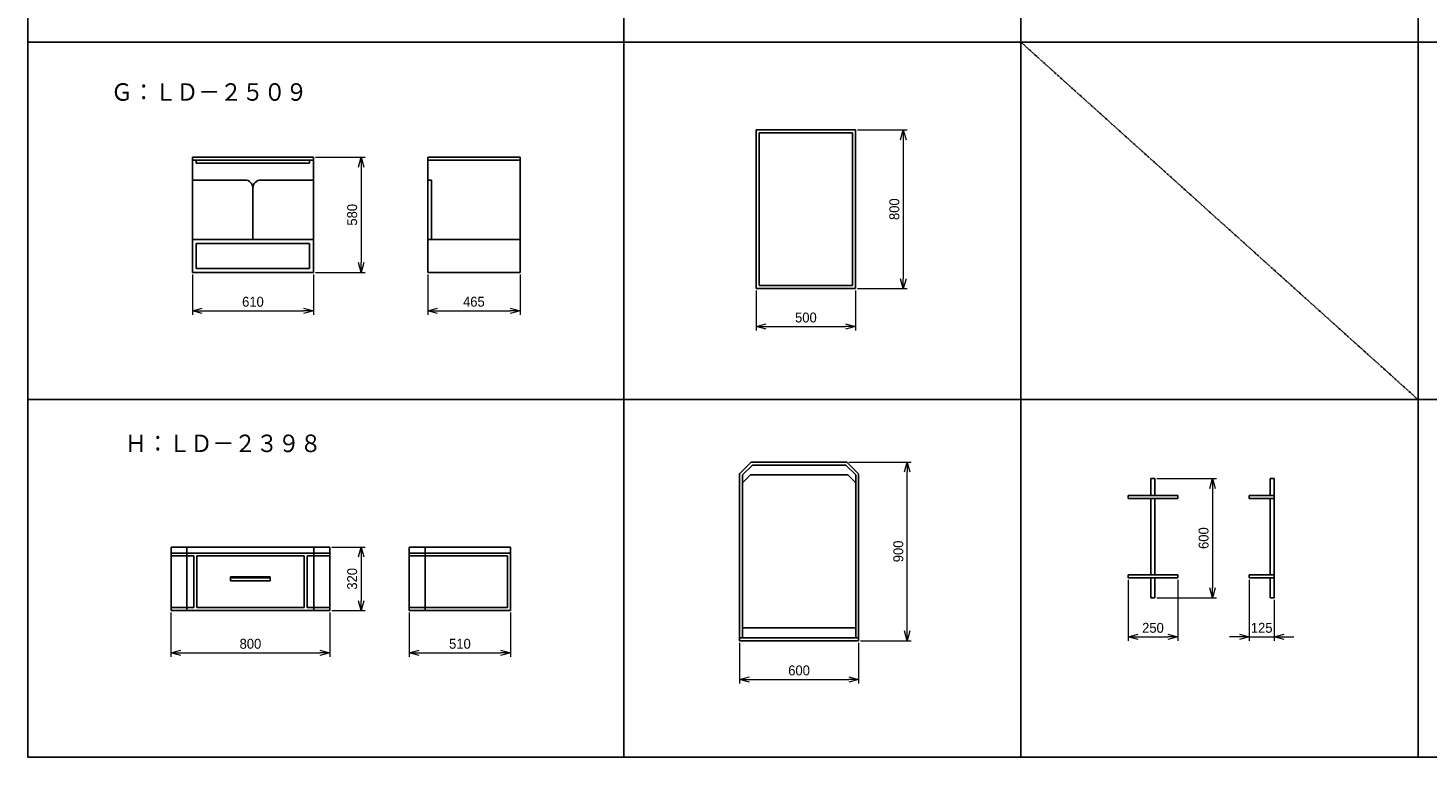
# Model space of a CAD drawing. Header units: millimetres. Extents: x 0 to 28400, y 0 to 14600.
# Tile 1 of 9: x 0 to 7050, y 0 to 3671. Entities that reach past the tile are written whole.
import ezdxf

# ---------------------------------------------------------------- set-up
doc = ezdxf.new("R2010")
doc.units = ezdxf.units.MM
doc.header["$LTSCALE"] = 0.3
doc.linetypes.add('PHANTOM', pattern=[63.5, 31.75, -6.35, 6.35, -6.35, 6.35, -6.35])
doc.layers.add('寸法', color=2, linetype='Continuous', lineweight=18)
doc.styles.add('MS Pゴシック', font='txt')
doc.styles.get("Standard").update_dxf_attribs({"font": 'txt.shx', "bigfont": 'bigfont.shx'})
doc.dimstyles.new('コピー ～ MyDim S＝', dxfattribs={"dimscale": 20, "dimtxt": 2.5, "dimasz": 2.5, "dimexe": 1, "dimexo": 0.5, "dimgap": 1, "dimtad": 3, "dimdsep": 46, "dimtxsty": 'MS Pゴシック', "dimblk": 'OPEN30', "dimcen": 0, "dimclrd": 256, "dimclre": 256, "dimclrt": 256, "dimazin": 2, "dimtfac": 1, "dimtmove": 0, "dimatfit": 3, "dimldrblk": 'OPEN30', "dimfxl": 1, "dimlwd": 18, "dimlwe": 18, "dimarcsym": 0})

# ---------------------------------------------------------------- blocks, each defined once
blk = doc.blocks.new('_Open30')
at = {"color": 0, "lineweight": -2}
for p, q in [((-1, 0.27), (0, 0)), ((0, 0), (-1, -0.27)), ((0, 0), (-1, 0))]:
    blk.add_line(p, q, dxfattribs=at)
blk = doc.blocks.new('*D50')
at = {"layer": 'Defpoints', "color": 0, "transparency": 16777216}
for p in [(1437.7, 3020.5), (1437.7, 2440.5), (1677.6, 2440.5)]:
    blk.add_point(p, dxfattribs=at)
at = {"layer": '寸法', "lineweight": 18, "transparency": 16777216}
for p, q in [((1447.7, 3020.5), (1697.6, 3020.5)), ((1677.6, 2970.5), (1677.6, 2490.5)), ((1447.7, 2440.5), (1697.6, 2440.5))]:
    blk.add_line(p, q, dxfattribs=at)
at = {"layer": '寸法', "lineweight": 18, "transparency": 16777216, "xscale": 50, "yscale": 50, "zscale": 50}
for p, rotation in [((1677.6, 3020.5), 90), ((1677.6, 2440.5), 270)]:
    blk.add_blockref('_Open30', p, dxfattribs=dict(at, rotation=rotation))
at = {"layer": '寸法', "transparency": 16777216, "insert": (1632.6, 2730.5), "char_height": 50, "attachment_point": 5, "rotation": 90, "style": 'MS Pゴシック'}
blk.add_mtext('580', dxfattribs=at)
blk = doc.blocks.new('*D51')
at = {"layer": 'Defpoints', "color": 0, "transparency": 16777216}
for p in [(827.7, 2440.5), (1437.7, 2440.5), (1437.7, 2247.3)]:
    blk.add_point(p, dxfattribs=at)
at = {"layer": '寸法', "lineweight": 18, "transparency": 16777216}
for p, q in [((827.7, 2430.5), (827.7, 2227.3)), ((1437.7, 2430.5), (1437.7, 2227.3)), ((877.7, 2247.3), (1387.7, 2247.3))]:
    blk.add_line(p, q, dxfattribs=at)
at = {"layer": '寸法', "lineweight": 18, "transparency": 16777216, "xscale": 50, "yscale": 50, "zscale": 50, "rotation": 180}
blk.add_blockref('_Open30', (827.7, 2247.3), dxfattribs=at)
at = {"layer": '寸法', "lineweight": 18, "transparency": 16777216, "xscale": 50, "yscale": 50, "zscale": 50}
blk.add_blockref('_Open30', (1437.7, 2247.3), dxfattribs=at)
at = {"layer": '寸法', "transparency": 16777216, "insert": (1132.7, 2292.3), "char_height": 50, "attachment_point": 5, "style": 'MS Pゴシック'}
blk.add_mtext('610', dxfattribs=at)
blk = doc.blocks.new('*D52')
at = {"layer": 'Defpoints', "color": 0, "transparency": 16777216}
for p in [(2012.7, 2440.5), (2477.7, 2440.5), (2477.7, 2247.3)]:
    blk.add_point(p, dxfattribs=at)
at = {"layer": '寸法', "lineweight": 18, "transparency": 16777216}
for p, q in [((2012.7, 2430.5), (2012.7, 2227.3)), ((2477.7, 2430.5), (2477.7, 2227.3)), ((2062.7, 2247.3), (2427.7, 2247.3))]:
    blk.add_line(p, q, dxfattribs=at)
at = {"layer": '寸法', "lineweight": 18, "transparency": 16777216, "xscale": 50, "yscale": 50, "zscale": 50, "rotation": 180}
blk.add_blockref('_Open30', (2012.7, 2247.3), dxfattribs=at)
at = {"layer": '寸法', "lineweight": 18, "transparency": 16777216, "xscale": 50, "yscale": 50, "zscale": 50}
blk.add_blockref('_Open30', (2477.7, 2247.3), dxfattribs=at)
at = {"layer": '寸法', "transparency": 16777216, "insert": (2245.2, 2292.3), "char_height": 50, "attachment_point": 5, "style": 'MS Pゴシック'}
blk.add_mtext('465', dxfattribs=at)
blk = doc.blocks.new('*D53')
at = {"layer": 'Defpoints', "color": 0, "transparency": 16777216}
for p in [(4167.3, 3158.7), (4167.3, 2358.7), (4407.9, 2358.7)]:
    blk.add_point(p, dxfattribs=at)
at = {"layer": '寸法', "lineweight": 18, "transparency": 16777216}
for p, q in [((4177.3, 3158.7), (4427.9, 3158.7)), ((4407.9, 3108.7), (4407.9, 2408.7)), ((4177.3, 2358.7), (4427.9, 2358.7))]:
    blk.add_line(p, q, dxfattribs=at)
at = {"layer": '寸法', "lineweight": 18, "transparency": 16777216, "xscale": 50, "yscale": 50, "zscale": 50}
for p, rotation in [((4407.9, 3158.7), 90), ((4407.9, 2358.7), 270)]:
    blk.add_blockref('_Open30', p, dxfattribs=dict(at, rotation=rotation))
at = {"layer": '寸法', "transparency": 16777216, "insert": (4362.9, 2758.7), "char_height": 50, "attachment_point": 5, "rotation": 90, "style": 'MS Pゴシック'}
blk.add_mtext('800', dxfattribs=at)
blk = doc.blocks.new('*D54')
at = {"layer": 'Defpoints', "color": 0, "transparency": 16777216}
for p in [(3667.3, 2358.7), (4167.3, 2358.7), (4167.3, 2167.9)]:
    blk.add_point(p, dxfattribs=at)
at = {"layer": '寸法', "lineweight": 18, "transparency": 16777216}
for p, q in [((3667.3, 2348.7), (3667.3, 2147.9)), ((4167.3, 2348.7), (4167.3, 2147.9)), ((3717.3, 2167.9), (4117.3, 2167.9))]:
    blk.add_line(p, q, dxfattribs=at)
at = {"layer": '寸法', "lineweight": 18, "transparency": 16777216, "xscale": 50, "yscale": 50, "zscale": 50, "rotation": 180}
blk.add_blockref('_Open30', (3667.3, 2167.9), dxfattribs=at)
at = {"layer": '寸法', "lineweight": 18, "transparency": 16777216, "xscale": 50, "yscale": 50, "zscale": 50}
blk.add_blockref('_Open30', (4167.3, 2167.9), dxfattribs=at)
at = {"layer": '寸法', "transparency": 16777216, "insert": (3917.3, 2212.9), "char_height": 50, "attachment_point": 5, "style": 'MS Pゴシック'}
blk.add_mtext('500', dxfattribs=at)
blk = doc.blocks.new('*D55')
at = {"layer": 'Defpoints', "color": 0, "transparency": 16777216}
for p in [(1520.1, 1057.2), (1520.1, 737.2), (1677.6, 737.2)]:
    blk.add_point(p, dxfattribs=at)
at = {"layer": '寸法', "lineweight": 18, "transparency": 16777216}
for p, q in [((1530.1, 1057.2), (1697.6, 1057.2)), ((1677.6, 1007.2), (1677.6, 787.2)), ((1530.1, 737.2), (1697.6, 737.2))]:
    blk.add_line(p, q, dxfattribs=at)
at = {"layer": '寸法', "lineweight": 18, "transparency": 16777216, "xscale": 50, "yscale": 50, "zscale": 50}
for p, rotation in [((1677.6, 1057.2), 90), ((1677.6, 737.2), 270)]:
    blk.add_blockref('_Open30', p, dxfattribs=dict(at, rotation=rotation))
at = {"layer": '寸法', "transparency": 16777216, "insert": (1632.6, 897.2), "char_height": 50, "attachment_point": 5, "rotation": 90, "style": 'MS Pゴシック'}
blk.add_mtext('320', dxfattribs=at)
blk = doc.blocks.new('*D56')
at = {"layer": 'Defpoints', "color": 0, "transparency": 16777216}
for p in [(720.1, 737.2), (1520.1, 737.2), (1520.1, 524.8)]:
    blk.add_point(p, dxfattribs=at)
at = {"layer": '寸法', "lineweight": 18, "transparency": 16777216}
for p, q in [((720.1, 727.2), (720.1, 504.8)), ((1520.1, 727.2), (1520.1, 504.8)), ((770.1, 524.8), (1470.1, 524.8))]:
    blk.add_line(p, q, dxfattribs=at)
at = {"layer": '寸法', "lineweight": 18, "transparency": 16777216, "xscale": 50, "yscale": 50, "zscale": 50, "rotation": 180}
blk.add_blockref('_Open30', (720.1, 524.8), dxfattribs=at)
at = {"layer": '寸法', "lineweight": 18, "transparency": 16777216, "xscale": 50, "yscale": 50, "zscale": 50}
blk.add_blockref('_Open30', (1520.1, 524.8), dxfattribs=at)
at = {"layer": '寸法', "transparency": 16777216, "insert": (1120.1, 569.8), "char_height": 50, "attachment_point": 5, "style": 'MS Pゴシック'}
blk.add_mtext('800', dxfattribs=at)
blk = doc.blocks.new('*D57')
at = {"layer": 'Defpoints', "color": 0, "transparency": 16777216}
for p in [(1920.1, 737.2), (2430.1, 737.2), (2430.1, 524.8)]:
    blk.add_point(p, dxfattribs=at)
at = {"layer": '寸法', "lineweight": 18, "transparency": 16777216}
for p, q in [((1920.1, 727.2), (1920.1, 504.8)), ((2430.1, 727.2), (2430.1, 504.8)), ((1970.1, 524.8), (2380.1, 524.8))]:
    blk.add_line(p, q, dxfattribs=at)
at = {"layer": '寸法', "lineweight": 18, "transparency": 16777216, "xscale": 50, "yscale": 50, "zscale": 50, "rotation": 180}
blk.add_blockref('_Open30', (1920.1, 524.8), dxfattribs=at)
at = {"layer": '寸法', "lineweight": 18, "transparency": 16777216, "xscale": 50, "yscale": 50, "zscale": 50}
blk.add_blockref('_Open30', (2430.1, 524.8), dxfattribs=at)
at = {"layer": '寸法', "transparency": 16777216, "insert": (2175.1, 569.8), "char_height": 50, "attachment_point": 5, "style": 'MS Pゴシック'}
blk.add_mtext('510', dxfattribs=at)
blk = doc.blocks.new('*D58')
at = {"layer": 'Defpoints', "color": 0, "transparency": 16777216}
for p in [(3582.9, 585.3), (4182.9, 585.3), (4182.9, 390.7)]:
    blk.add_point(p, dxfattribs=at)
at = {"layer": '寸法', "lineweight": 18, "transparency": 16777216}
for p, q in [((3582.9, 575.3), (3582.9, 370.7)), ((4182.9, 575.3), (4182.9, 370.7)), ((3632.9, 390.7), (4132.9, 390.7))]:
    blk.add_line(p, q, dxfattribs=at)
at = {"layer": '寸法', "lineweight": 18, "transparency": 16777216, "xscale": 50, "yscale": 50, "zscale": 50, "rotation": 180}
blk.add_blockref('_Open30', (3582.9, 390.7), dxfattribs=at)
at = {"layer": '寸法', "lineweight": 18, "transparency": 16777216, "xscale": 50, "yscale": 50, "zscale": 50}
blk.add_blockref('_Open30', (4182.9, 390.7), dxfattribs=at)
at = {"layer": '寸法', "transparency": 16777216, "insert": (3882.9, 435.7), "char_height": 50, "attachment_point": 5, "style": 'MS Pゴシック'}
blk.add_mtext('600', dxfattribs=at)
blk = doc.blocks.new('*D59')
at = {"layer": 'Defpoints', "color": 0, "transparency": 16777216}
for p in [(4124.1, 1485.3), (4427.9, 1485.3), (4182.9, 585.3)]:
    blk.add_point(p, dxfattribs=at)
at = {"layer": '寸法', "lineweight": 18, "transparency": 16777216}
for p, q in [((4134.1, 1485.3), (4447.9, 1485.3)), ((4427.9, 635.3), (4427.9, 1435.3)), ((4192.9, 585.3), (4447.9, 585.3))]:
    blk.add_line(p, q, dxfattribs=at)
at = {"layer": '寸法', "lineweight": 18, "transparency": 16777216, "xscale": 50, "yscale": 50, "zscale": 50}
for p, rotation in [((4427.9, 1485.3), 90), ((4427.9, 585.3), 270)]:
    blk.add_blockref('_Open30', p, dxfattribs=dict(at, rotation=rotation))
at = {"layer": '寸法', "transparency": 16777216, "insert": (4382.9, 1035.3), "char_height": 50, "attachment_point": 5, "rotation": 90, "style": 'MS Pゴシック'}
blk.add_mtext('900', dxfattribs=at)
blk = doc.blocks.new('*D60')
at = {"layer": 'Defpoints', "color": 0, "transparency": 16777216}
for p in [(5540, 902.3), (5790, 902.3), (5790, 605.2)]:
    blk.add_point(p, dxfattribs=at)
at = {"layer": '寸法', "lineweight": 18, "transparency": 16777216}
for p, q in [((5540, 892.3), (5540, 585.2)), ((5790, 892.3), (5790, 585.2)), ((5590, 605.2), (5740, 605.2))]:
    blk.add_line(p, q, dxfattribs=at)
at = {"layer": '寸法', "lineweight": 18, "transparency": 16777216, "xscale": 50, "yscale": 50, "zscale": 50, "rotation": 180}
blk.add_blockref('_Open30', (5540, 605.2), dxfattribs=at)
at = {"layer": '寸法', "lineweight": 18, "transparency": 16777216, "xscale": 50, "yscale": 50, "zscale": 50}
blk.add_blockref('_Open30', (5790, 605.2), dxfattribs=at)
at = {"layer": '寸法', "transparency": 16777216, "insert": (5665, 650.2), "char_height": 50, "attachment_point": 5, "style": 'MS Pゴシック'}
blk.add_mtext('250', dxfattribs=at)
blk = doc.blocks.new('*D61')
at = {"layer": 'Defpoints', "color": 0, "transparency": 16777216}
for p in [(6150, 902.3), (6275, 802.3), (6275, 605.2)]:
    blk.add_point(p, dxfattribs=at)
at = {"layer": '寸法', "lineweight": 18, "transparency": 16777216}
for p, q in [((6150, 892.3), (6150, 585.2)), ((6275, 792.3), (6275, 585.2)), ((6100, 605.2), (6050, 605.2)), ((6150, 605.2), (6275, 605.2)), ((6325, 605.2), (6375, 605.2))]:
    blk.add_line(p, q, dxfattribs=at)
at = {"layer": '寸法', "lineweight": 18, "transparency": 16777216, "xscale": 50, "yscale": 50, "zscale": 50}
blk.add_blockref('_Open30', (6150, 605.2), dxfattribs=at)
at = {"layer": '寸法', "lineweight": 18, "transparency": 16777216, "xscale": 50, "yscale": 50, "zscale": 50, "rotation": 180}
blk.add_blockref('_Open30', (6275, 605.2), dxfattribs=at)
at = {"layer": '寸法', "transparency": 16777216, "insert": (6212.5, 650.2), "char_height": 50, "attachment_point": 5, "style": 'MS Pゴシック'}
blk.add_mtext('125', dxfattribs=at)
blk = doc.blocks.new('*D62')
at = {"layer": 'Defpoints', "color": 0, "transparency": 16777216}
for p in [(5675, 1402.3), (5675, 802.3), (5965.2, 802.3)]:
    blk.add_point(p, dxfattribs=at)
at = {"layer": '寸法', "lineweight": 18, "transparency": 16777216}
for p, q in [((5685, 1402.3), (5985.2, 1402.3)), ((5965.2, 1352.3), (5965.2, 852.3)), ((5685, 802.3), (5985.2, 802.3))]:
    blk.add_line(p, q, dxfattribs=at)
at = {"layer": '寸法', "lineweight": 18, "transparency": 16777216, "xscale": 50, "yscale": 50, "zscale": 50}
for p, rotation in [((5965.2, 1402.3), 90), ((5965.2, 802.3), 270)]:
    blk.add_blockref('_Open30', p, dxfattribs=dict(at, rotation=rotation))
at = {"layer": '寸法', "transparency": 16777216, "insert": (5920.2, 1102.3), "char_height": 50, "attachment_point": 5, "rotation": 90, "style": 'MS Pゴシック'}
blk.add_mtext('600', dxfattribs=at)

msp = doc.modelspace()

# ---------------------------------------------------------------- linework, layer by layer
at = {"color": 7, "linetype": 'Continuous'}
for p, q in [((0, 14600), (0, 0)), ((3000, 14600), (3000, 0)), ((5000, 14600), (5000, 0)), ((7000, 14600), (7000, 0)), ((0, 3600), (28400, 3600)), ((3667.303, 3158.704), (3667.303, 2358.704)), ((3667.303, 3158.704), (4167.303, 3158.704)), ((3682.303, 3143.704), (3682.303, 2373.704)), ((3682.303, 3143.704), (4152.303, 3143.704)), ((4152.303, 3143.704), (4152.303, 2373.704)), ((4167.303, 3158.704), (4167.303, 2358.704)), ((827.654, 3020.491), (1437.654, 3020.491)), ((827.654, 3020.491), (827.654, 2440.491)), ((827.654, 3005.491), (1437.654, 3005.491)), ((847.654, 3005.491), (847.654, 2990.491)), ((847.654, 2990.491), (1417.654, 2990.491)), ((1417.654, 3005.491), (1417.654, 2990.491)), ((1437.654, 3020.491), (1437.654, 2440.491)), ((2012.654, 3020.491), (2012.654, 2440.491)), ((2012.654, 3020.491), (2477.654, 3020.491)), ((2012.654, 3005.491), (2477.654, 3005.491)), ((2477.654, 3020.491), (2477.654, 2440.491)), ((827.654, 2905.491), (1092.654, 2905.491)), ((1172.654, 2905.491), (1437.654, 2905.491)), ((2012.654, 2905.491), (2032.654, 2905.491)), ((2032.654, 2905.491), (2032.654, 2605.491)), ((1132.654, 2865.491), (1132.654, 2605.491)), ((827.654, 2605.491), (1437.654, 2605.491)), ((847.654, 2585.491), (1417.654, 2585.491)), ((847.654, 2585.491), (847.654, 2460.491)), ((1417.654, 2585.491), (1417.654, 2460.491)), ((2012.654, 2605.491), (2477.654, 2605.491)), ((827.654, 2440.491), (1437.654, 2440.491)), ((847.654, 2460.491), (1417.654, 2460.491)), ((2012.654, 2440.491), (2477.654, 2440.491)), ((3667.303, 2358.704), (4167.303, 2358.704)), ((3682.303, 2373.704), (4152.303, 2373.704)), ((0, 1800), (28400, 1800)), ((3641.704, 1485.312), (3582.917, 1426.525)), ((3641.704, 1485.312), (4124.13, 1485.312)), ((4124.13, 1485.312), (4182.917, 1426.525)), ((3582.917, 1426.525), (3582.917, 585.312)), ((3647.917, 1470.312), (3597.917, 1420.312)), ((3637.917, 1420.312), (3597.917, 1380.312)), ((3597.917, 1420.312), (3597.917, 600.312)), ((3637.917, 1420.312), (4127.917, 1420.312)), ((3647.917, 1470.312), (4117.917, 1470.312)), ((4117.917, 1470.312), (4167.917, 1420.312)), ((4127.917, 1420.312), (4167.917, 1380.312)), ((4167.917, 1420.312), (4167.917, 600.312)), ((4182.917, 1426.525), (4182.917, 585.312)), ((5654.976, 1402.339), (5654.976, 1317.339)), ((5654.976, 1402.339), (5674.976, 1402.339)), ((5674.976, 1402.339), (5674.976, 1317.339)), ((6254.976, 1402.339), (6274.976, 1402.339)), ((6254.976, 1402.339), (6254.976, 1317.339)), ((6274.976, 1402.339), (6274.976, 802.339)), ((5539.976, 1317.339), (5789.976, 1317.339)), ((5539.976, 1317.339), (5539.976, 1302.339)), ((5539.976, 1302.339), (5789.976, 1302.339)), ((5654.976, 1302.339), (5654.976, 917.339)), ((5674.976, 1302.339), (5674.976, 917.339)), ((5789.976, 1317.339), (5789.976, 1302.339)), ((6149.976, 1317.339), (6149.976, 1302.339)), ((6149.976, 1317.339), (6274.976, 1317.339)), ((6149.976, 1302.339), (6274.976, 1302.339)), ((6254.976, 1302.339), (6254.976, 917.339)), ((720.146, 1057.23), (720.146, 737.23)), ((720.146, 1057.23), (1520.146, 1057.23)), ((720.146, 1027.23), (1520.146, 1027.23)), ((720.146, 1012.23), (835.146, 1012.23)), ((800.146, 1057.23), (800.146, 737.23)), ((835.146, 1012.23), (835.146, 752.23)), ((850.146, 1012.23), (850.146, 752.23)), ((850.146, 1012.23), (1390.146, 1012.23)), ((1390.146, 1012.23), (1390.146, 752.23)), ((1405.146, 1012.23), (1405.146, 752.23)), ((1405.146, 1012.23), (1520.146, 1012.23)), ((1440.146, 1057.23), (1440.146, 737.23)), ((1520.146, 1057.23), (1520.146, 737.23)), ((1920.146, 1057.23), (1920.146, 737.23)), ((1920.146, 1057.23), (2430.146, 1057.23)), ((1920.146, 1027.23), (2430.146, 1027.23)), ((1920.146, 1012.23), (2415.146, 1012.23)), ((2000.146, 1057.23), (2000.146, 737.23)), ((2415.146, 1012.23), (2415.146, 752.23)), ((2430.146, 1057.23), (2430.146, 737.23)), ((5539.976, 917.339), (5789.976, 917.339)), ((5539.976, 917.339), (5539.976, 902.339)), ((5789.976, 917.339), (5789.976, 902.339)), ((6149.976, 917.339), (6149.976, 902.339)), ((6149.976, 917.339), (6274.976, 917.339)), ((1020.146, 907.23), (1020.146, 887.23)), ((1020.146, 907.23), (1220.146, 907.23)), ((1020.146, 902.23), (1220.146, 902.23)), ((1020.146, 887.23), (1220.146, 887.23)), ((1220.146, 907.23), (1220.146, 887.23)), ((5539.976, 902.339), (5789.976, 902.339)), ((5654.976, 902.339), (5654.976, 802.339)), ((5674.976, 902.339), (5674.976, 802.339)), ((6149.976, 902.339), (6274.976, 902.339)), ((6254.976, 902.339), (6254.976, 802.339)), ((5654.976, 802.339), (5674.976, 802.339)), ((6254.976, 802.339), (6274.976, 802.339)), ((720.146, 752.23), (835.146, 752.23)), ((720.146, 737.23), (1520.146, 737.23)), ((850.146, 752.23), (1390.146, 752.23)), ((1405.146, 752.23), (1520.146, 752.23)), ((1920.146, 752.23), (2415.146, 752.23)), ((1920.146, 737.23), (2430.146, 737.23)), ((3597.917, 650.312), (4167.917, 650.312)), ((3582.917, 600.312), (4182.917, 600.312)), ((3582.917, 585.312), (4182.917, 585.312)), ((0, 0), (28400, 0))]:
    msp.add_line(p, q, dxfattribs=at)
at = {"color": 7, "linetype": 'PHANTOM'}
msp.add_line((5000, 3600), (7000, 1800), dxfattribs=at)
at = {"color": 7, "linetype": 'Continuous'}
for centre, start, end in [((1092.654, 2865.491), 0, 89.999997), ((1172.654, 2865.491), 89.999997, 179.999995)]:
    msp.add_arc(centre, 40, start, end, dxfattribs=at)

# ---------------------------------------------------------------- texts
at = {"color": 7, "char_height": 100, "attachment_point": 1}
for s, insert in [('Ｇ：ＬＤ－２５０９', (417.517, 3395.332)), ('Ｈ：ＬＤ－２３９８', (488.737, 1625.896))]:
    msp.add_mtext(s, dxfattribs=dict(at, insert=insert))

# ---------------------------------------------------------------- dimensions: what is measured, and where the dimension line sits
at = {"layer": '寸法'}
for base, p1, p2, picture, middle in [((4407.883, 2358.704), (4167.303, 3158.704), (4167.303, 2358.704), '*D53', (4362.883, 2758.704)), ((1677.575, 2440.491), (1437.654, 3020.491), (1437.654, 2440.491), '*D50', (1632.575, 2730.491)), ((4427.883, 1485.312), (4182.917, 585.312), (4124.13, 1485.312), '*D59', (4382.883, 1035.312)), ((5965.202, 802.339), (5674.976, 1402.339), (5674.976, 802.339), '*D62', (5920.202, 1102.339)), ((1677.575, 737.23), (1520.146, 1057.23), (1520.146, 737.23), '*D55', (1632.575, 897.23))]:
    dim = msp.add_linear_dim(base=base, p1=p1, p2=p2, angle=90, dimstyle='コピー ～ MyDim S＝', dxfattribs=at)
    dim.commit()
    dim.dimension.update_dxf_attribs({"geometry": picture, "text_midpoint": middle})
for base, p1, p2, picture, middle in [((1437.654, 2247.251), (827.654, 2440.491), (1437.654, 2440.491), '*D51', (1132.654, 2292.251)), ((2477.654, 2247.251), (2012.654, 2440.491), (2477.654, 2440.491), '*D52', (2245.154, 2292.251)), ((4167.303, 2167.934), (3667.303, 2358.704), (4167.303, 2358.704), '*D54', (3917.303, 2212.934)), ((5789.976, 605.211), (5539.976, 902.339), (5789.976, 902.339), '*D60', (5664.976, 650.211)), ((1520.146, 524.831), (720.146, 737.23), (1520.146, 737.23), '*D56', (1120.146, 569.831)), ((2430.146, 524.831), (1920.146, 737.23), (2430.146, 737.23), '*D57', (2175.146, 569.831)), ((4182.917, 390.731), (3582.917, 585.312), (4182.917, 585.312), '*D58', (3882.917, 435.731))]:
    dim = msp.add_linear_dim(base=base, p1=p1, p2=p2, dimstyle='コピー ～ MyDim S＝', dxfattribs=at)
    dim.commit()
    dim.dimension.update_dxf_attribs({"geometry": picture, "text_midpoint": middle})
dim = msp.add_linear_dim(base=(6274.976, 605.211), p1=(6149.976, 902.339), p2=(6274.976, 802.339), dimstyle='コピー ～ MyDim S＝', dxfattribs=at)
dim.commit()
dim.dimension.update_dxf_attribs({"geometry": '*D61', "text_midpoint": (6212.476, 605.211), "dimtype": 160})

doc.saveas('drawing.dxf')
